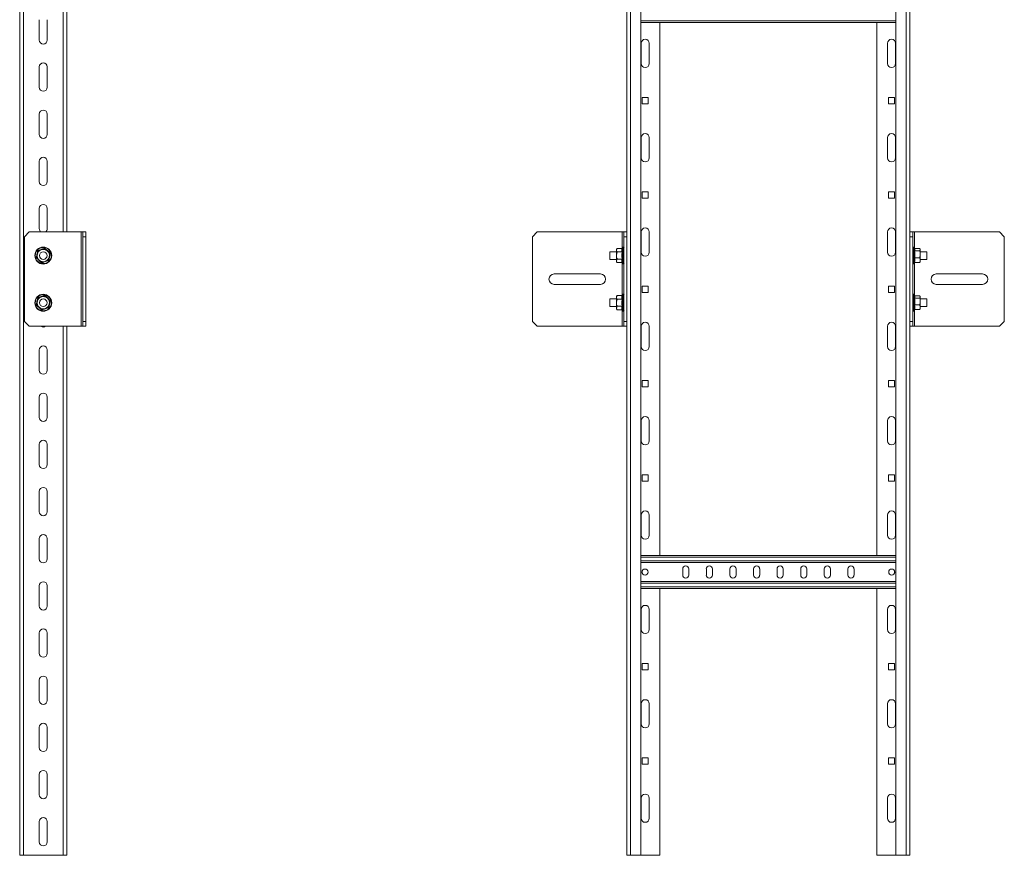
# Model space of a CAD drawing. Header units: millimetres. Extents: x -1094 to 936, y -1695 to -184.
# Tile 5 of 6: x -107 to 936, y -1695 to -809. Entities that reach past the tile are written whole.
import ezdxf

# ---------------------------------------------------------------- set-up
doc = ezdxf.new("R2010")
doc.units = ezdxf.units.MM

msp = doc.modelspace()

# ---------------------------------------------------------------- linework, layer by layer
at = {"color": 7, "linetype": 'Continuous', "lineweight": 15}
for p, q in [((-107.3, -1694.5), (-107.3, -494.3)), ((-103.3, -1694.5), (-103.3, -494.3)), ((-57.3, -1033.8), (-57.3, -494.3)), ((536.1, -494.3), (536.1, -1694.5)), ((540.1, -494.3), (540.1, -1694.5)), ((551.1, -494.3), (551.1, -1694.5)), ((821.1, -1694.5), (821.1, -494.3)), ((832.1, -1694.5), (832.1, -494.3)), ((836.1, -1694.5), (836.1, -494.3)), ((-86.5, -808.8), (-86.5, -830.3)), ((-78, -830.3), (-78, -808.8)), ((821.1, -811.8), (551.1, -811.8)), ((571.1, -811.8), (571.1, -1376.8)), ((801.1, -1376.8), (801.1, -811.8)), ((551.4, -855.3), (551.4, -833.8)), ((559.9, -833.8), (559.9, -855.3)), ((812.4, -855.3), (812.4, -833.8)), ((820.9, -833.8), (820.9, -855.3)), ((-86.5, -858.8), (-86.5, -880.3)), ((-78, -880.3), (-78, -858.8)), ((558.9, -891.3), (552.4, -891.3)), ((552.4, -891.3), (552.4, -897.8)), ((558.9, -897.8), (558.9, -891.3)), ((819.9, -891.3), (813.4, -891.3)), ((813.4, -891.3), (813.4, -897.8)), ((819.9, -897.8), (819.9, -891.3)), ((552.4, -897.8), (558.9, -897.8)), ((813.4, -897.8), (819.9, -897.8)), ((-86.5, -908.8), (-86.5, -930.3)), ((-78, -930.3), (-78, -908.8)), ((551.4, -955.3), (551.4, -933.8)), ((559.9, -933.8), (559.9, -955.3)), ((812.4, -955.3), (812.4, -933.8)), ((820.9, -933.8), (820.9, -955.3)), ((-86.5, -958.8), (-86.5, -980.3)), ((-78, -980.3), (-78, -958.8)), ((558.9, -991.3), (552.4, -991.3)), ((552.4, -991.3), (552.4, -997.8)), ((552.4, -997.8), (558.9, -997.8)), ((558.9, -997.8), (558.9, -991.3)), ((819.9, -991.3), (813.4, -991.3)), ((813.4, -991.3), (813.4, -997.8)), ((813.4, -997.8), (819.9, -997.8)), ((819.9, -997.8), (819.9, -991.3)), ((-86.5, -1008.8), (-86.5, -1030.3)), ((-78, -1030.3), (-78, -1008.8)), ((-97.3, -1033.8), (-102.3, -1038.8)), ((-102.3, -1128.8), (-102.3, -1038.8)), ((-97.3, -1033.8), (-42.3, -1033.8)), ((-42.3, -1133.8), (-42.3, -1033.8)), ((-42.3, -1033.8), (-40.3, -1033.8)), ((-40.3, -1033.8), (-37.3, -1033.8)), ((-40.3, -1038.8), (-40.3, -1033.8)), ((-40.3, -1128.8), (-40.3, -1038.8)), ((-37.3, -1038.8), (-40.3, -1038.8)), ((-37.3, -1033.8), (-37.3, -1038.8)), ((-37.3, -1128.8), (-37.3, -1038.8)), ((441.1, -1033.8), (436.1, -1038.8)), ((436.1, -1038.8), (436.1, -1128.8)), ((531.1, -1033.8), (441.1, -1033.8)), ((533.1, -1033.8), (531.1, -1033.8)), ((533.1, -1033.8), (536.1, -1033.8)), ((533.1, -1038.8), (533.1, -1033.8)), ((536.1, -1038.8), (533.1, -1038.8)), ((533.1, -1038.8), (533.1, -1128.8)), ((551.4, -1055.3), (551.4, -1033.8)), ((559.9, -1033.8), (559.9, -1055.3)), ((812.4, -1055.3), (812.4, -1033.8)), ((820.9, -1033.8), (820.9, -1055.3)), ((836.1, -1033.8), (839.1, -1033.8)), ((839.1, -1038.8), (836.1, -1038.8)), ((839.1, -1033.8), (839.1, -1038.8)), ((839.1, -1033.8), (841.1, -1033.8)), ((839.1, -1128.8), (839.1, -1038.8)), ((841.1, -1033.8), (931.1, -1033.8)), ((936.1, -1038.8), (931.1, -1033.8)), ((936.1, -1128.8), (936.1, -1038.8)), ((525.9, -1051.3), (525.1, -1052.3)), ((525.1, -1052.3), (525.1, -1053.1)), ((525.1, -1058.8), (525.1, -1053.1)), ((531.2, -1051.3), (525.9, -1051.3)), ((531.9, -1050.2), (531.7, -1050.9)), ((840.8, -1051.5), (840.3, -1050.2)), ((840.8, -1051.7), (840.8, -1051.5)), ((841.1, -1051.4), (846.3, -1051.4)), ((841.1, -1053.9), (846.3, -1053.9)), ((847.1, -1052.3), (846.8, -1051.8)), ((847.1, -1052.6), (847.1, -1052.3)), ((847.1, -1057.5), (847.1, -1052.6)), ((525.1, -1054.8), (518.1, -1054.8)), ((518.1, -1054.8), (518.1, -1062.8)), ((518.1, -1062.8), (525.1, -1062.8)), ((525.1, -1058.8), (525.1, -1064.4)), ((531.2, -1055), (525.9, -1055)), ((531.2, -1062.5), (525.9, -1062.5)), ((841.1, -1061.2), (846.3, -1061.2)), ((854.1, -1054.8), (847.1, -1054.8)), ((847.1, -1063.7), (847.1, -1057.5)), ((847.1, -1062.8), (854.1, -1062.8)), ((847.1, -1065.3), (847.1, -1063.7)), ((854.1, -1058.8), (854.1, -1054.8)), ((854.1, -1062.8), (854.1, -1058.8)), ((525.1, -1064.4), (525.1, -1065.3)), ((525.1, -1065.3), (525.9, -1066.3)), ((531.2, -1066.3), (525.9, -1066.3)), ((531.7, -1066.7), (531.9, -1067.3)), ((840.3, -1067.3), (840.7, -1066.3)), ((841.1, -1066.1), (846.3, -1066.1)), ((846.8, -1065.7), (847.1, -1065.3)), ((508.1, -1078.3), (459.1, -1078.3)), ((913.1, -1078.3), (864.1, -1078.3)), ((459.1, -1089.3), (508.1, -1089.3)), ((558.9, -1091.3), (552.4, -1091.3)), ((552.4, -1091.3), (552.4, -1097.8)), ((558.9, -1097.8), (558.9, -1091.3)), ((819.9, -1091.3), (813.4, -1091.3)), ((813.4, -1091.3), (813.4, -1097.8)), ((819.9, -1097.8), (819.9, -1091.3)), ((864.1, -1089.3), (913.1, -1089.3)), ((525.1, -1104.8), (518.1, -1104.8)), ((518.1, -1104.8), (518.1, -1112.8)), ((525.9, -1101.3), (525.1, -1102.3)), ((525.1, -1102.3), (525.1, -1103.1)), ((525.1, -1108.8), (525.1, -1103.1)), ((531.2, -1101.3), (525.9, -1101.3)), ((531.2, -1105), (525.9, -1105)), ((531.9, -1100.2), (531.7, -1100.9)), ((552.4, -1097.8), (558.9, -1097.8)), ((813.4, -1097.8), (819.9, -1097.8)), ((840.8, -1101.6), (840.3, -1100.2)), ((840.8, -1101.7), (840.8, -1101.6)), ((841.1, -1101.4), (846.3, -1101.4)), ((841.1, -1103.8), (846.3, -1103.8)), ((847.1, -1102.3), (846.8, -1101.9)), ((847.1, -1102.6), (847.1, -1102.3)), ((847.1, -1107.5), (847.1, -1102.6)), ((854.1, -1104.8), (847.1, -1104.8)), ((854.1, -1108.8), (854.1, -1104.8)), ((518.1, -1112.8), (525.1, -1112.8)), ((525.1, -1108.8), (525.1, -1114.4)), ((525.1, -1114.4), (525.1, -1115.3)), ((525.1, -1115.3), (525.9, -1116.3)), ((531.2, -1112.5), (525.9, -1112.5)), ((531.2, -1116.3), (525.9, -1116.3)), ((840.3, -1117.3), (840.7, -1116.3)), ((841.1, -1111.1), (846.3, -1111.1)), ((841.1, -1116.1), (846.3, -1116.1)), ((846.8, -1115.7), (847.1, -1115.3)), ((847.1, -1113.6), (847.1, -1107.5)), ((847.1, -1112.8), (854.1, -1112.8)), ((847.1, -1115.3), (847.1, -1113.6)), ((854.1, -1112.8), (854.1, -1108.8)), ((531.7, -1116.7), (531.9, -1117.3)), ((-102.3, -1128.8), (-97.3, -1133.8)), ((-97.3, -1133.8), (-42.3, -1133.8)), ((-57.3, -1694.5), (-57.3, -1133.8)), ((-42.3, -1133.8), (-40.3, -1133.8)), ((-40.3, -1128.8), (-37.3, -1128.8)), ((-40.3, -1133.8), (-40.3, -1128.8)), ((-37.3, -1133.8), (-40.3, -1133.8)), ((-37.3, -1128.8), (-37.3, -1133.8)), ((436.1, -1128.8), (441.1, -1133.8)), ((531.1, -1133.8), (441.1, -1133.8)), ((533.1, -1133.8), (531.1, -1133.8)), ((533.1, -1128.8), (536.1, -1128.8)), ((533.1, -1133.8), (533.1, -1128.8)), ((536.1, -1133.8), (533.1, -1133.8)), ((551.4, -1155.3), (551.4, -1133.8)), ((559.9, -1133.8), (559.9, -1155.3)), ((812.4, -1155.3), (812.4, -1133.8)), ((820.9, -1133.8), (820.9, -1155.3)), ((836.1, -1128.8), (839.1, -1128.8)), ((839.1, -1133.8), (836.1, -1133.8)), ((839.1, -1128.8), (839.1, -1133.8)), ((839.1, -1133.8), (841.1, -1133.8)), ((841.1, -1133.8), (931.1, -1133.8)), ((931.1, -1133.8), (936.1, -1128.8)), ((-86.5, -1158.8), (-86.5, -1180.3)), ((-78, -1180.3), (-78, -1158.8)), ((558.9, -1191.3), (552.4, -1191.3)), ((552.4, -1191.3), (552.4, -1197.8)), ((552.4, -1197.8), (558.9, -1197.8)), ((558.9, -1197.8), (558.9, -1191.3)), ((819.9, -1191.3), (813.4, -1191.3)), ((813.4, -1191.3), (813.4, -1197.8)), ((813.4, -1197.8), (819.9, -1197.8)), ((819.9, -1197.8), (819.9, -1191.3)), ((-86.5, -1208.8), (-86.5, -1230.3)), ((-78, -1230.3), (-78, -1208.8)), ((551.4, -1255.3), (551.4, -1233.8)), ((559.9, -1233.8), (559.9, -1255.3)), ((812.4, -1255.3), (812.4, -1233.8)), ((820.9, -1233.8), (820.9, -1255.3)), ((-86.5, -1258.8), (-86.5, -1280.3)), ((-78, -1280.3), (-78, -1258.8)), ((552.4, -1291.3), (552.4, -1297.8)), ((558.9, -1291.3), (552.4, -1291.3)), ((558.9, -1297.8), (558.9, -1291.3)), ((819.9, -1291.3), (813.4, -1291.3)), ((813.4, -1291.3), (813.4, -1297.8)), ((819.9, -1297.8), (819.9, -1291.3)), ((552.4, -1297.8), (558.9, -1297.8)), ((813.4, -1297.8), (819.9, -1297.8)), ((-86.5, -1308.8), (-86.5, -1330.3)), ((-78, -1330.3), (-78, -1308.8)), ((551.4, -1355.3), (551.4, -1333.8)), ((559.9, -1333.8), (559.9, -1355.3)), ((812.4, -1355.3), (812.4, -1333.8)), ((820.9, -1333.8), (820.9, -1355.3)), ((-86.5, -1358.8), (-86.5, -1380.3)), ((-78, -1380.3), (-78, -1358.8)), ((821.1, -1376.8), (551.1, -1376.8)), ((821.1, -1384.3), (551.1, -1384.3)), ((552.4, -1393), (552.4, -1395.5)), ((556.6, -1391.3), (554.1, -1391.3)), ((595.4, -1391), (595.4, -1397.5)), ((601.9, -1397.5), (601.9, -1391)), ((620.4, -1391), (620.4, -1397.5)), ((626.9, -1397.5), (626.9, -1391)), ((645.4, -1391), (645.4, -1397.5)), ((651.9, -1397.5), (651.9, -1391)), ((670.4, -1391), (670.4, -1397.5)), ((676.9, -1397.5), (676.9, -1391)), ((695.4, -1391), (695.4, -1397.5)), ((701.9, -1397.5), (701.9, -1391)), ((720.4, -1397.5), (720.4, -1391)), ((726.9, -1391), (726.9, -1397.5)), ((745.4, -1397.5), (745.4, -1391)), ((751.9, -1391), (751.9, -1397.5)), ((770.4, -1397.5), (770.4, -1391)), ((776.9, -1391), (776.9, -1397.5)), ((818.1, -1391.3), (815.6, -1391.3)), ((819.9, -1395.5), (819.9, -1393)), ((821.1, -1404.3), (551.1, -1404.3)), ((-86.5, -1408.8), (-86.5, -1430.3)), ((-78, -1430.3), (-78, -1408.8)), ((821.1, -1411.8), (551.1, -1411.8)), ((571.1, -1411.8), (571.1, -1694.5)), ((801.1, -1694.5), (801.1, -1411.8)), ((551.4, -1455.3), (551.4, -1433.8)), ((559.9, -1433.8), (559.9, -1455.3)), ((812.4, -1455.3), (812.4, -1433.8)), ((820.9, -1433.8), (820.9, -1455.3)), ((-86.5, -1458.8), (-86.5, -1480.3)), ((-78, -1480.3), (-78, -1458.8)), ((558.9, -1491.3), (552.4, -1491.3)), ((552.4, -1491.3), (552.4, -1497.8)), ((558.9, -1497.8), (558.9, -1491.3)), ((819.9, -1491.3), (813.4, -1491.3)), ((813.4, -1491.3), (813.4, -1497.8)), ((819.9, -1497.8), (819.9, -1491.3)), ((552.4, -1497.8), (558.9, -1497.8)), ((813.4, -1497.8), (819.9, -1497.8)), ((-86.5, -1508.8), (-86.5, -1530.3)), ((-78, -1530.3), (-78, -1508.8)), ((551.4, -1555.3), (551.4, -1533.8)), ((559.9, -1533.8), (559.9, -1555.3)), ((812.4, -1555.3), (812.4, -1533.8)), ((820.9, -1533.8), (820.9, -1555.3)), ((-86.5, -1558.8), (-86.5, -1580.3)), ((-78, -1580.3), (-78, -1558.8)), ((558.9, -1591.3), (552.4, -1591.3)), ((552.4, -1591.3), (552.4, -1597.8)), ((558.9, -1597.8), (558.9, -1591.3)), ((819.9, -1591.3), (813.4, -1591.3)), ((813.4, -1591.3), (813.4, -1597.8)), ((819.9, -1597.8), (819.9, -1591.3)), ((552.4, -1597.8), (558.9, -1597.8)), ((813.4, -1597.8), (819.9, -1597.8)), ((-86.5, -1608.8), (-86.5, -1630.3)), ((-78, -1630.3), (-78, -1608.8)), ((551.4, -1655.3), (551.4, -1633.8)), ((559.9, -1633.8), (559.9, -1655.3)), ((812.4, -1655.3), (812.4, -1633.8)), ((820.9, -1633.8), (820.9, -1655.3)), ((-86.5, -1658.8), (-86.5, -1680.3)), ((-78, -1680.3), (-78, -1658.8)), ((-103.3, -1694.5), (-107.3, -1694.5)), ((-61.3, -1694.5), (-103.3, -1694.5)), ((-57.3, -1694.5), (-61.3, -1694.5)), ((536.1, -1694.5), (540.1, -1694.5)), ((540.1, -1694.5), (551.1, -1694.5)), ((571.1, -1694.5), (551.1, -1694.5)), ((801.1, -1694.5), (821.1, -1694.5)), ((832.1, -1694.5), (821.1, -1694.5)), ((836.1, -1694.5), (832.1, -1694.5))]:
    msp.add_line(p, q, dxfattribs=at)
at = {"color": 8, "linetype": 'Continuous', "lineweight": 15}
for p, q in [((-61.3, -1033.8), (-61.3, -494.3)), ((821.1, -810), (551.1, -810)), ((531.1, -1033.8), (531.1, -1051.3)), ((841.1, -1051.4), (841.1, -1033.8)), ((531.9, -1058.8), (531.9, -1050.2)), ((840.3, -1050.2), (840.3, -1067.3)), ((531.9, -1067.3), (531.9, -1058.8)), ((531.1, -1066.3), (531.1, -1101.3)), ((841.1, -1101.4), (841.1, -1066.1)), ((531.9, -1108.8), (531.9, -1100.2)), ((840.3, -1100.2), (840.3, -1117.3)), ((531.1, -1116.3), (531.1, -1133.8)), ((531.9, -1117.3), (531.9, -1108.8)), ((841.1, -1133.8), (841.1, -1116.1)), ((-61.3, -1694.5), (-61.3, -1133.8)), ((821.1, -1378.6), (551.1, -1378.6)), ((821.1, -1382.5), (551.1, -1382.5)), ((821.1, -1406.1), (551.1, -1406.1)), ((821.1, -1410), (551.1, -1410))]:
    msp.add_line(p, q, dxfattribs=at)
at = {"color": 7, "linetype": 'Continuous', "lineweight": 15}
for centre, radius in [((-82.3, -1058.8), 8.95), ((-82.3, -1058.8), 8.54), ((-82.3, -1058.8), 4), ((-82.3, -1108.8), 8.95), ((-82.3, -1108.8), 8.54), ((-82.3, -1108.8), 4), ((555.4, -1394.3), 3.25), ((816.9, -1394.3), 3.25)]:
    msp.add_circle(centre, radius, dxfattribs=at)
for centre, radius, start, end in [((-82.3, -830.3), 4.25, 180, 0), ((555.6, -833.8), 4.25, 0, 180), ((816.6, -833.8), 4.25, 0, 180), ((-82.3, -858.8), 4.25, 0, 180), ((555.6, -855.3), 4.25, 180, 0), ((816.6, -855.3), 4.25, 180, 0), ((-82.3, -880.3), 4.25, 180, 0), ((-82.3, -908.8), 4.25, 0, 180), ((-82.3, -930.3), 4.25, 180, 0), ((555.6, -933.8), 4.25, 0, 180), ((816.6, -933.8), 4.25, 0, 180), ((-82.3, -958.8), 4.25, 0, 180), ((555.6, -955.3), 4.25, 180, 0), ((816.6, -955.3), 4.25, 180, 0), ((-82.3, -980.3), 4.25, 180, 0), ((-82.3, -1008.8), 4.25, 0, 180), ((-82.3, -1030.3), 4.25, 180, 235.4397), ((-82.3, -1030.3), 4.25, 304.5603, 0), ((555.6, -1033.8), 4.25, 0, 180), ((816.6, -1033.8), 4.25, 0, 180), ((-82.3, -1058.8), 6.5, 109.1809, 169.1809), ((-82.3, -1058.8), 6.5, 49.1809, 109.1809), ((-82.3, -1058.8), 6.5, 349.1809, 49.1809), ((532.5, -1050.4), 0.619, 0, 160), ((839.8, -1050.4), 0.619, 20, 180), ((-82.3, -1058.8), 6.5, 169.1809, 229.1809), ((-82.3, -1058.8), 6.5, 229.1809, 289.1809), ((-82.3, -1058.8), 6.5, 289.1809, 349.1809), ((555.6, -1055.3), 4.25, 180, 0), ((816.6, -1055.3), 4.25, 180, 0), ((532.5, -1067.1), 0.619, 200, 0), ((839.8, -1067.1), 0.619, 180, 340), ((459.1, -1083.8), 5.5, 90, 270), ((508.1, -1083.8), 5.5, 270, 90), ((864.1, -1083.8), 5.5, 90, 270), ((913.1, -1083.8), 5.5, 270, 90), ((-82.3, -1108.8), 6.5, 108.3334, 168.3334), ((-82.3, -1108.8), 6.5, 48.3334, 108.3334), ((-82.3, -1108.8), 6.5, 348.3334, 48.3334), ((532.5, -1100.4), 0.619, 0, 160), ((839.8, -1100.4), 0.619, 20, 180), ((-82.3, -1108.8), 6.5, 168.3334, 228.3334), ((-82.3, -1108.8), 6.5, 228.3334, 288.3334), ((-82.3, -1108.8), 6.5, 288.3334, 348.3334), ((532.5, -1117.1), 0.619, 200, 0), ((839.8, -1117.1), 0.619, 180, 340), ((-82.3, -1130.3), 4.25, 235.4397, 304.5603), ((555.6, -1133.8), 4.25, 0, 180), ((816.6, -1133.8), 4.25, 0, 180), ((-82.3, -1158.8), 4.25, 0, 180), ((555.6, -1155.3), 4.25, 180, 0), ((816.6, -1155.3), 4.25, 180, 0), ((-82.3, -1180.3), 4.25, 180, 0), ((-82.3, -1208.8), 4.25, 0, 180), ((-82.3, -1230.3), 4.25, 180, 0), ((555.6, -1233.8), 4.25, 0, 180), ((816.6, -1233.8), 4.25, 0, 180), ((-82.3, -1258.8), 4.25, 0, 180), ((555.6, -1255.3), 4.25, 180, 0), ((816.6, -1255.3), 4.25, 180, 0), ((-82.3, -1280.3), 4.25, 180, 0), ((-82.3, -1308.8), 4.25, 0, 180), ((-82.3, -1330.3), 4.25, 180, 0), ((555.6, -1333.8), 4.25, 0, 180), ((816.6, -1333.8), 4.25, 0, 180), ((-82.3, -1358.8), 4.25, 0, 180), ((555.6, -1355.3), 4.25, 180, 0), ((816.6, -1355.3), 4.25, 180, 0), ((-82.3, -1380.3), 4.25, 180, 0), ((598.6, -1391), 3.25, 0, 180), ((598.6, -1397.5), 3.25, 180, 0), ((623.6, -1391), 3.25, 0, 180), ((623.6, -1397.5), 3.25, 180, 0), ((648.6, -1391), 3.25, 0, 180), ((648.6, -1397.5), 3.25, 180, 0), ((673.6, -1391), 3.25, 0, 180), ((673.6, -1397.5), 3.25, 180, 0), ((698.6, -1391), 3.25, 0, 180), ((698.6, -1397.5), 3.25, 180, 0), ((723.6, -1391), 3.25, 0, 180), ((723.6, -1397.5), 3.25, 180, 0), ((748.6, -1391), 3.25, 0, 180), ((748.6, -1397.5), 3.25, 180, 0), ((773.6, -1391), 3.25, 0, 180), ((773.6, -1397.5), 3.25, 180, 0), ((-82.3, -1408.8), 4.25, 0, 180), ((-82.3, -1430.3), 4.25, 180, 0), ((555.6, -1433.8), 4.25, 0, 180), ((816.6, -1433.8), 4.25, 0, 180), ((-82.3, -1458.8), 4.25, 0, 180), ((555.6, -1455.3), 4.25, 180, 0), ((816.6, -1455.3), 4.25, 180, 0), ((-82.3, -1480.3), 4.25, 180, 0), ((-82.3, -1508.8), 4.25, 0, 180), ((-82.3, -1530.3), 4.25, 180, 0), ((555.6, -1533.8), 4.25, 0, 180), ((816.6, -1533.8), 4.25, 0, 180), ((-82.3, -1558.8), 4.25, 0, 180), ((555.6, -1555.3), 4.25, 180, 0), ((816.6, -1555.3), 4.25, 180, 0), ((-82.3, -1580.3), 4.25, 180, 0), ((-82.3, -1608.8), 4.25, 0, 180), ((-82.3, -1630.3), 4.25, 180, 0), ((555.6, -1633.8), 4.25, 0, 180), ((816.6, -1633.8), 4.25, 0, 180), ((-82.3, -1658.8), 4.25, 0, 180), ((555.6, -1655.3), 4.25, 180, 0), ((816.6, -1655.3), 4.25, 180, 0), ((-82.3, -1680.3), 4.25, 180, 0)]:
    msp.add_arc(centre, radius, start, end, dxfattribs=at)
for points, knots in [([(-89.7, -1061.4), (-89.7, -1061.1), (-89.4, -1059.5), (-88.9, -1056.9), (-88.4, -1054.6), (-88.3, -1053.6)], [0, 0, 0, 0, 0.120967, 0.606824, 1, 1, 1, 1]), ([(-88.7, -1057.5), (-88.6, -1057.4), (-88.4, -1056.2), (-88.2, -1055), (-88, -1053.9), (-88, -1053.9)], [0, 0, 0, 0, 0.127939, 0.927365, 1, 1, 1, 1]), ([(-88.3, -1053.6), (-88, -1053.5), (-86.5, -1053), (-83.9, -1052.1), (-81.8, -1051.4), (-80.8, -1051)], [0, 0, 0, 0, 0.120964, 0.606825, 1, 1, 1, 1]), ([(-88.3, -1053.6), (-88.3, -1053.6), (-88.2, -1053.6), (-88.1, -1053.7), (-88, -1053.8), (-88, -1053.9), (-88, -1053.9), (-88, -1053.9)], [0, 0, 0, 0, 0.006826, 0.267563, 0.52863, 0.763807, 1, 1, 1, 1]), ([(-88, -1053.9), (-87.5, -1053.7), (-86.5, -1053.3), (-85.2, -1052.9), (-84.6, -1052.7), (-84.4, -1052.6)], [0, 0, 0, 0, 0.4347943, 0.8798498, 1, 1, 1, 1]), ([(-84.4, -1052.6), (-83.5, -1052.3), (-82.3, -1051.9), (-81.1, -1051.5), (-80.9, -1051.4)], [0, 0, 0, 0, 0.769007, 1, 1, 1, 1]), ([(-80.8, -1051), (-80.8, -1051), (-80.8, -1051.1), (-80.8, -1051.2), (-80.9, -1051.3), (-80.9, -1051.4), (-80.9, -1051.4), (-80.9, -1051.4)], [0, 0, 0, 0, 0.00683, 0.267534, 0.528635, 0.763801, 1, 1, 1, 1]), ([(-80.9, -1051.4), (-80.5, -1051.7), (-79.7, -1052.4), (-78.7, -1053.3), (-78.1, -1053.7), (-78, -1053.9)], [0, 0, 0, 0, 0.43479, 0.879849, 1, 1, 1, 1]), ([(-80.8, -1051), (-80.6, -1051.2), (-79.4, -1052.3), (-77.4, -1054), (-75.6, -1055.5), (-74.8, -1056.2)], [0, 0, 0, 0, 0.120965, 0.606826, 1, 1, 1, 1]), ([(-78, -1053.9), (-77.3, -1054.5), (-76.3, -1055.3), (-75.4, -1056.1), (-75.2, -1056.3)], [0, 0, 0, 0, 0.769006, 1, 1, 1, 1]), ([(525.9, -1051.3), (525.7, -1051.5), (525.4, -1052.1), (525.2, -1052.7), (525.1, -1053.1), (525.1, -1053.1)], [0, 0, 0, 0, 0.4347965, 0.8798458, 1, 1, 1, 1]), ([(525.1, -1053.1), (525.2, -1053.6), (525.4, -1054.3), (525.8, -1054.9), (525.9, -1055)], [0, 0, 0, 0, 0.769005, 1, 1, 1, 1]), ([(531.2, -1055), (531, -1054.4), (530.7, -1053.2), (531, -1051.9), (531.2, -1051.3)], [0, 0, 0, 0, 0.492173, 1, 1, 1, 1]), ([(531.7, -1050.9), (531.7, -1050.9), (531.7, -1050.9), (531.6, -1051), (531.5, -1051.2), (531.4, -1051.2), (531.3, -1051.3), (531.2, -1051.3)], [0, 0, 0, 0, 0.006894, 0.267574, 0.528609, 0.763833, 1, 1, 1, 1]), ([(531.7, -1050.9), (531.6, -1051), (531.4, -1051.8), (531.2, -1053.2), (531.5, -1054.3), (531.7, -1054.8)], [0, 0, 0, 0, 0.120963, 0.606829, 1, 1, 1, 1]), ([(840.6, -1061.4), (840.6, -1061.1), (840.9, -1059.5), (841.1, -1056.9), (840.7, -1054.6), (840.6, -1053.6)], [0, 0, 0, 0, 0.120967, 0.606824, 1, 1, 1, 1]), ([(840.6, -1053.6), (840.6, -1053.6), (840.6, -1053.6), (840.7, -1053.7), (840.8, -1053.8), (840.9, -1053.9), (841, -1053.9), (841.1, -1053.9)], [0, 0, 0, 0, 0.006826, 0.267563, 0.52863, 0.763807, 1, 1, 1, 1]), ([(840.7, -1051.2), (840.7, -1051.2), (840.8, -1051.3), (840.9, -1051.4), (841, -1051.4), (841.1, -1051.4)], [0, 0, 0, 0, 0.275717, 0.637066, 1, 1, 1, 1]), ([(841.1, -1051.4), (841.2, -1051.8), (841.6, -1052.6), (841.2, -1053.4), (841.1, -1053.9)], [0, 0, 0, 0, 0.492169, 1, 1, 1, 1]), ([(841.1, -1053.9), (841.2, -1055.1), (841.6, -1057.5), (841.2, -1060), (841.1, -1061.2)], [0, 0, 0, 0, 0.4921667, 1, 1, 1, 1]), ([(847.1, -1052.6), (847, -1052.3), (846.9, -1051.9), (846.4, -1051.5), (846.3, -1051.4)], [0, 0, 0, 0, 0.769007, 1, 1, 1, 1]), ([(846.3, -1053.9), (846.5, -1053.7), (846.9, -1053.3), (847.1, -1052.9), (847.1, -1052.7), (847.1, -1052.6)], [0, 0, 0, 0, 0.4347943, 0.8798498, 1, 1, 1, 1]), ([(847.1, -1057.5), (847.1, -1057.4), (847.1, -1056.2), (846.8, -1055), (846.4, -1053.9), (846.3, -1053.9)], [0, 0, 0, 0, 0.127939, 0.927365, 1, 1, 1, 1]), ([(-89.7, -1061.4), (-89.7, -1061.4), (-89.7, -1061.3), (-89.6, -1061.3), (-89.5, -1061.3), (-89.4, -1061.2), (-89.4, -1061.2), (-89.4, -1061.2)], [0, 0, 0, 0, 0.006852, 0.267575, 0.528643, 0.763817, 1, 1, 1, 1]), ([(-83.8, -1066.5), (-84, -1066.3), (-85.2, -1065.3), (-87.2, -1063.5), (-89, -1062), (-89.7, -1061.4)], [0, 0, 0, 0, 0.120965, 0.606826, 1, 1, 1, 1]), ([(-89.4, -1061.2), (-89.3, -1060.9), (-89.1, -1059.7), (-88.8, -1058.5), (-88.7, -1057.5)], [0, 0, 0, 0, 0.263903, 1, 1, 1, 1]), ([(-86.5, -1063.7), (-87.3, -1063), (-88.3, -1062.2), (-89.2, -1061.4), (-89.4, -1061.2)], [0, 0, 0, 0, 0.769006, 1, 1, 1, 1]), ([(-83.7, -1066.1), (-84.1, -1065.8), (-84.9, -1065.1), (-85.9, -1064.3), (-86.4, -1063.8), (-86.5, -1063.7)], [0, 0, 0, 0, 0.4348, 0.879849, 1, 1, 1, 1]), ([(-76.3, -1063.9), (-76.6, -1064), (-78.1, -1064.5), (-80.6, -1065.4), (-82.8, -1066.2), (-83.8, -1066.5)], [0, 0, 0, 0, 0.120964, 0.606825, 1, 1, 1, 1]), ([(-76.6, -1063.7), (-77.1, -1063.8), (-78.1, -1064.2), (-79.3, -1064.6), (-80, -1064.9), (-80.1, -1064.9)], [0, 0, 0, 0, 0.4347943, 0.8798498, 1, 1, 1, 1]), ([(-76.6, -1063.7), (-76.5, -1063.4), (-76.3, -1062.2), (-76.1, -1060.9), (-75.9, -1060)], [0, 0, 0, 0, 0.263903, 1, 1, 1, 1]), ([(-76.6, -1063.7), (-76.6, -1063.7), (-76.6, -1063.7), (-76.5, -1063.7), (-76.4, -1063.8), (-76.3, -1063.9), (-76.3, -1063.9), (-76.3, -1063.9)], [0, 0, 0, 0, 0.236178, 0.471379, 0.732442, 0.993174, 1, 1, 1, 1]), ([(-74.8, -1056.2), (-74.9, -1056.5), (-75.2, -1058), (-75.7, -1060.7), (-76.1, -1062.9), (-76.3, -1063.9)], [0, 0, 0, 0, 0.12096, 0.606824, 1, 1, 1, 1]), ([(-75.9, -1060), (-75.9, -1059.8), (-75.6, -1058.7), (-75.4, -1057.4), (-75.2, -1056.4), (-75.2, -1056.3)], [0, 0, 0, 0, 0.127939, 0.92735, 1, 1, 1, 1]), ([(-75.2, -1056.3), (-75.2, -1056.3), (-75.2, -1056.3), (-75.1, -1056.3), (-75, -1056.2), (-74.9, -1056.2), (-74.8, -1056.2), (-74.8, -1056.2)], [0, 0, 0, 0, 0.236183, 0.471357, 0.732425, 0.993147, 1, 1, 1, 1]), ([(525.1, -1058.8), (525.1, -1058.6), (525.2, -1057.4), (525.5, -1056.1), (525.9, -1055.1), (525.9, -1055)], [0, 0, 0, 0, 0.1279424, 0.9273612, 1, 1, 1, 1]), ([(525.9, -1062.5), (525.8, -1062.2), (525.4, -1061), (525.2, -1059.7), (525.1, -1058.8)], [0, 0, 0, 0, 0.2639, 1, 1, 1, 1]), ([(525.9, -1062.5), (525.7, -1062.8), (525.4, -1063.3), (525.2, -1064), (525.1, -1064.3), (525.1, -1064.4)], [0, 0, 0, 0, 0.434793, 0.879847, 1, 1, 1, 1]), ([(531.2, -1062.5), (531, -1061.3), (530.7, -1058.8), (531, -1056.3), (531.2, -1055)], [0, 0, 0, 0, 0.492172, 1, 1, 1, 1]), ([(531.2, -1066.3), (531, -1065.7), (530.7, -1064.4), (531, -1063.2), (531.2, -1062.5)], [0, 0, 0, 0, 0.492169, 1, 1, 1, 1]), ([(531.2, -1055), (531.3, -1055), (531.4, -1055), (531.5, -1055), (531.6, -1054.9), (531.7, -1054.9), (531.7, -1054.8), (531.7, -1054.8)], [0, 0, 0, 0, 0.236169, 0.471347, 0.732402, 0.993116, 1, 1, 1, 1]), ([(531.2, -1062.5), (531.3, -1062.5), (531.4, -1062.5), (531.5, -1062.6), (531.6, -1062.6), (531.7, -1062.7), (531.7, -1062.7), (531.7, -1062.7)], [0, 0, 0, 0, 0.236178, 0.471366, 0.732432, 0.993157, 1, 1, 1, 1]), ([(531.7, -1054.8), (531.6, -1055.1), (531.4, -1056.7), (531.2, -1059.4), (531.5, -1061.7), (531.7, -1062.7)], [0, 0, 0, 0, 0.120967, 0.60683, 1, 1, 1, 1]), ([(531.7, -1062.7), (531.6, -1062.9), (531.4, -1063.7), (531.2, -1065), (531.5, -1066.1), (531.7, -1066.7)], [0, 0, 0, 0, 0.120967, 0.606825, 1, 1, 1, 1]), ([(840.6, -1061.4), (840.6, -1061.4), (840.6, -1061.3), (840.7, -1061.3), (840.8, -1061.3), (840.9, -1061.2), (841, -1061.2), (841.1, -1061.2)], [0, 0, 0, 0, 0.006852, 0.267575, 0.528643, 0.763817, 1, 1, 1, 1]), ([(840.6, -1066.5), (840.6, -1066.3), (840.9, -1065.3), (841.1, -1063.5), (840.7, -1062), (840.6, -1061.4)], [0, 0, 0, 0, 0.120965, 0.606826, 1, 1, 1, 1]), ([(841.1, -1061.2), (841.2, -1062), (841.6, -1063.7), (841.2, -1065.3), (841.1, -1066.1)], [0, 0, 0, 0, 0.49217, 1, 1, 1, 1]), ([(846.3, -1061.2), (846.5, -1060.9), (846.9, -1059.7), (847, -1058.5), (847.1, -1057.5)], [0, 0, 0, 0, 0.263903, 1, 1, 1, 1]), ([(847.1, -1063.7), (847, -1063), (846.9, -1062.2), (846.4, -1061.4), (846.3, -1061.2)], [0, 0, 0, 0, 0.769006, 1, 1, 1, 1]), ([(846.3, -1066.1), (846.5, -1065.8), (846.9, -1065.1), (847.1, -1064.3), (847.1, -1063.8), (847.1, -1063.7)], [0, 0, 0, 0, 0.4348, 0.879849, 1, 1, 1, 1]), ([(-83.7, -1066.1), (-83.7, -1066.1), (-83.7, -1066.2), (-83.7, -1066.2), (-83.7, -1066.4), (-83.8, -1066.5), (-83.8, -1066.5), (-83.8, -1066.5)], [0, 0, 0, 0, 0.236173, 0.471373, 0.7324, 0.99317, 1, 1, 1, 1]), ([(-80.1, -1064.9), (-81.1, -1065.2), (-82.3, -1065.7), (-83.4, -1066.1), (-83.7, -1066.1)], [0, 0, 0, 0, 0.7690069, 1, 1, 1, 1]), ([(525.1, -1064.4), (525.2, -1064.9), (525.4, -1065.5), (525.8, -1066.1), (525.9, -1066.3)], [0, 0, 0, 0, 0.7690105, 1, 1, 1, 1]), ([(531.2, -1066.3), (531.3, -1066.3), (531.4, -1066.3), (531.5, -1066.4), (531.6, -1066.5), (531.7, -1066.6), (531.7, -1066.7), (531.7, -1066.7)], [0, 0, 0, 0, 0.236167, 0.471391, 0.732426, 0.993106, 1, 1, 1, 1]), ([(841.1, -1066.1), (841, -1066.1), (840.9, -1066.2), (840.8, -1066.2), (840.7, -1066.4), (840.6, -1066.5), (840.6, -1066.5), (840.6, -1066.5)], [0, 0, 0, 0, 0.236173, 0.471373, 0.7324, 0.99317, 1, 1, 1, 1]), ([(846.8, -1065.7), (846.7, -1065.7), (846.7, -1065.9), (846.5, -1066.1), (846.3, -1066.1)], [0, 0, 0, 0, 0.426265, 1, 1, 1, 1]), ([(-89.8, -1111.3), (-89.7, -1110.9), (-89.4, -1109.4), (-88.8, -1106.8), (-88.4, -1104.5), (-88.2, -1103.5)], [0, 0, 0, 0, 0.120965, 0.606828, 1, 1, 1, 1]), ([(-88.6, -1107.5), (-88.6, -1107.3), (-88.4, -1106.1), (-88.1, -1104.9), (-87.9, -1103.9), (-87.9, -1103.8)], [0, 0, 0, 0, 0.1279502, 0.9273565, 1, 1, 1, 1]), ([(-88.2, -1103.5), (-87.9, -1103.4), (-86.4, -1102.9), (-83.8, -1102.1), (-81.7, -1101.4), (-80.7, -1101)], [0, 0, 0, 0, 0.120963, 0.606826, 1, 1, 1, 1]), ([(-88.2, -1103.5), (-88.2, -1103.5), (-88.1, -1103.6), (-88.1, -1103.6), (-88, -1103.7), (-87.9, -1103.8), (-87.9, -1103.8), (-87.9, -1103.8)], [0, 0, 0, 0, 0.006892, 0.267626, 0.52866, 0.763819, 1, 1, 1, 1]), ([(-87.9, -1103.8), (-87.4, -1103.6), (-86.4, -1103.3), (-85.2, -1102.9), (-84.5, -1102.6), (-84.3, -1102.6)], [0, 0, 0, 0, 0.434792, 0.879846, 1, 1, 1, 1]), ([(-84.3, -1102.6), (-83.4, -1102.3), (-82.2, -1101.9), (-81, -1101.5), (-80.8, -1101.4)], [0, 0, 0, 0, 0.769005, 1, 1, 1, 1]), ([(-80.7, -1101), (-80.7, -1101), (-80.7, -1101.1), (-80.7, -1101.2), (-80.7, -1101.3), (-80.8, -1101.4), (-80.8, -1101.4), (-80.8, -1101.4)], [0, 0, 0, 0, 0.006847, 0.267584, 0.528623, 0.763816, 1, 1, 1, 1]), ([(-80.8, -1101.4), (-80.4, -1101.8), (-79.6, -1102.5), (-78.6, -1103.3), (-78.1, -1103.8), (-78, -1103.9)], [0, 0, 0, 0, 0.434798, 0.879853, 1, 1, 1, 1]), ([(-80.7, -1101), (-80.5, -1101.2), (-79.3, -1102.3), (-77.3, -1104.1), (-75.6, -1105.6), (-74.8, -1106.3)], [0, 0, 0, 0, 0.120963, 0.606823, 1, 1, 1, 1]), ([(-78, -1103.9), (-77.2, -1104.6), (-76.3, -1105.4), (-75.4, -1106.2), (-75.2, -1106.4)], [0, 0, 0, 0, 0.769015, 1, 1, 1, 1]), ([(525.9, -1101.3), (525.7, -1101.5), (525.4, -1102.1), (525.2, -1102.7), (525.1, -1103.1), (525.1, -1103.1)], [0, 0, 0, 0, 0.434793, 0.879847, 1, 1, 1, 1]), ([(525.1, -1103.1), (525.2, -1103.6), (525.4, -1104.3), (525.8, -1104.9), (525.9, -1105)], [0, 0, 0, 0, 0.769005, 1, 1, 1, 1]), ([(525.1, -1108.8), (525.1, -1108.6), (525.2, -1107.4), (525.5, -1106.1), (525.9, -1105.1), (525.9, -1105)], [0, 0, 0, 0, 0.1279424, 0.9273612, 1, 1, 1, 1]), ([(531.2, -1105), (531, -1104.4), (530.7, -1103.2), (531, -1101.9), (531.2, -1101.3)], [0, 0, 0, 0, 0.4921708, 1, 1, 1, 1]), ([(531.2, -1112.5), (531, -1111.3), (530.7, -1108.8), (531, -1106.3), (531.2, -1105)], [0, 0, 0, 0, 0.492172, 1, 1, 1, 1]), ([(531.7, -1100.9), (531.7, -1100.9), (531.7, -1100.9), (531.6, -1101), (531.5, -1101.2), (531.4, -1101.2), (531.3, -1101.3), (531.2, -1101.3)], [0, 0, 0, 0, 0.006811, 0.267582, 0.52863, 0.763822, 1, 1, 1, 1]), ([(531.2, -1105), (531.3, -1105), (531.4, -1105), (531.5, -1105), (531.6, -1104.9), (531.7, -1104.9), (531.7, -1104.8), (531.7, -1104.8)], [0, 0, 0, 0, 0.236171, 0.471373, 0.732399, 0.993116, 1, 1, 1, 1]), ([(531.7, -1100.9), (531.6, -1101), (531.4, -1101.8), (531.2, -1103.2), (531.5, -1104.3), (531.7, -1104.8)], [0, 0, 0, 0, 0.120963, 0.606825, 1, 1, 1, 1]), ([(531.7, -1104.8), (531.6, -1105.1), (531.4, -1106.7), (531.2, -1109.4), (531.5, -1111.7), (531.7, -1112.7)], [0, 0, 0, 0, 0.120967, 0.60683, 1, 1, 1, 1]), ([(840.6, -1111.3), (840.6, -1110.9), (840.9, -1109.4), (841.1, -1106.8), (840.7, -1104.5), (840.6, -1103.5)], [0, 0, 0, 0, 0.120965, 0.606828, 1, 1, 1, 1]), ([(840.6, -1103.5), (840.6, -1103.5), (840.6, -1103.6), (840.7, -1103.6), (840.8, -1103.7), (840.9, -1103.8), (841, -1103.8), (841.1, -1103.8)], [0, 0, 0, 0, 0.006892, 0.267626, 0.52866, 0.763819, 1, 1, 1, 1]), ([(840.7, -1101.2), (840.7, -1101.3), (840.8, -1101.3), (840.9, -1101.4), (841, -1101.4), (841.1, -1101.4)], [0, 0, 0, 0, 0.243828, 0.621118, 1, 1, 1, 1]), ([(841.1, -1101.4), (841.2, -1101.8), (841.6, -1102.6), (841.2, -1103.4), (841.1, -1103.8)], [0, 0, 0, 0, 0.49217, 1, 1, 1, 1]), ([(841.1, -1103.8), (841.2, -1105), (841.6, -1107.4), (841.2, -1109.9), (841.1, -1111.1)], [0, 0, 0, 0, 0.4921716, 1, 1, 1, 1]), ([(847.1, -1102.6), (847, -1102.3), (846.9, -1101.9), (846.4, -1101.5), (846.3, -1101.4)], [0, 0, 0, 0, 0.769005, 1, 1, 1, 1]), ([(846.3, -1103.8), (846.5, -1103.6), (846.9, -1103.3), (847.1, -1102.9), (847.1, -1102.6), (847.1, -1102.6)], [0, 0, 0, 0, 0.434792, 0.879846, 1, 1, 1, 1]), ([(847.1, -1107.5), (847.1, -1107.3), (847.1, -1106.1), (846.8, -1104.9), (846.4, -1103.9), (846.3, -1103.8)], [0, 0, 0, 0, 0.1279502, 0.9273565, 1, 1, 1, 1]), ([(-89.8, -1111.3), (-89.8, -1111.3), (-89.7, -1111.2), (-89.6, -1111.2), (-89.5, -1111.2), (-89.4, -1111.1), (-89.4, -1111.1), (-89.4, -1111.1)], [0, 0, 0, 0, 0.006853, 0.26758, 0.528637, 0.763822, 1, 1, 1, 1]), ([(-83.9, -1116.5), (-84.1, -1116.3), (-85.3, -1115.2), (-87.3, -1113.4), (-89, -1111.9), (-89.8, -1111.3)], [0, 0, 0, 0, 0.120963, 0.606828, 1, 1, 1, 1]), ([(-89.4, -1111.1), (-89.3, -1110.8), (-89.1, -1109.6), (-88.8, -1108.4), (-88.6, -1107.5)], [0, 0, 0, 0, 0.263894, 1, 1, 1, 1]), ([(-86.6, -1113.6), (-87.3, -1113), (-88.3, -1112.1), (-89.2, -1111.3), (-89.4, -1111.1)], [0, 0, 0, 0, 0.769005, 1, 1, 1, 1]), ([(-83.8, -1116.1), (-84.2, -1115.8), (-85, -1115.1), (-85.9, -1114.2), (-86.5, -1113.7), (-86.6, -1113.6)], [0, 0, 0, 0, 0.434793, 0.879844, 1, 1, 1, 1]), ([(-76.4, -1114), (-76.7, -1114.1), (-78.2, -1114.6), (-80.7, -1115.4), (-82.9, -1116.2), (-83.9, -1116.5)], [0, 0, 0, 0, 0.120965, 0.606825, 1, 1, 1, 1]), ([(-83.8, -1116.1), (-83.8, -1116.1), (-83.8, -1116.1), (-83.8, -1116.2), (-83.8, -1116.3), (-83.9, -1116.4), (-83.9, -1116.5), (-83.9, -1116.5)], [0, 0, 0, 0, 0.236184, 0.471377, 0.732416, 0.993153, 1, 1, 1, 1]), ([(-80.2, -1114.9), (-81.2, -1115.3), (-82.4, -1115.7), (-83.5, -1116), (-83.8, -1116.1)], [0, 0, 0, 0, 0.769006, 1, 1, 1, 1]), ([(-76.7, -1113.8), (-77.2, -1113.9), (-78.2, -1114.3), (-79.4, -1114.7), (-80.1, -1114.9), (-80.2, -1114.9)], [0, 0, 0, 0, 0.434797, 0.87985, 1, 1, 1, 1]), ([(-76.7, -1113.8), (-76.6, -1113.4), (-76.4, -1112.3), (-76.1, -1111), (-75.9, -1110.1)], [0, 0, 0, 0, 0.263894, 1, 1, 1, 1]), ([(-76.7, -1113.8), (-76.7, -1113.8), (-76.7, -1113.8), (-76.6, -1113.8), (-76.5, -1113.9), (-76.4, -1114), (-76.4, -1114), (-76.4, -1114)], [0, 0, 0, 0, 0.236184, 0.471346, 0.732426, 0.993164, 1, 1, 1, 1]), ([(-74.8, -1106.3), (-74.9, -1106.6), (-75.2, -1108.1), (-75.7, -1110.7), (-76.2, -1113), (-76.4, -1114)], [0, 0, 0, 0, 0.120966, 0.606825, 1, 1, 1, 1]), ([(-75.9, -1110.1), (-75.9, -1109.9), (-75.6, -1108.8), (-75.4, -1107.5), (-75.2, -1106.5), (-75.2, -1106.4)], [0, 0, 0, 0, 0.1279502, 0.9273565, 1, 1, 1, 1]), ([(-75.2, -1106.4), (-75.2, -1106.4), (-75.1, -1106.4), (-75.1, -1106.4), (-74.9, -1106.3), (-74.8, -1106.3), (-74.8, -1106.3), (-74.8, -1106.3)], [0, 0, 0, 0, 0.236181, 0.471355, 0.732416, 0.993147, 1, 1, 1, 1]), ([(525.9, -1112.5), (525.8, -1112.2), (525.4, -1111), (525.2, -1109.7), (525.1, -1108.8)], [0, 0, 0, 0, 0.2639, 1, 1, 1, 1]), ([(525.9, -1112.5), (525.7, -1112.8), (525.4, -1113.3), (525.2, -1114), (525.1, -1114.3), (525.1, -1114.4)], [0, 0, 0, 0, 0.434797, 0.879853, 1, 1, 1, 1]), ([(525.1, -1114.4), (525.2, -1114.9), (525.4, -1115.5), (525.8, -1116.1), (525.9, -1116.3)], [0, 0, 0, 0, 0.769005, 1, 1, 1, 1]), ([(531.2, -1116.3), (531, -1115.7), (530.7, -1114.4), (531, -1113.2), (531.2, -1112.5)], [0, 0, 0, 0, 0.492169, 1, 1, 1, 1]), ([(531.2, -1112.5), (531.3, -1112.5), (531.4, -1112.5), (531.5, -1112.6), (531.6, -1112.6), (531.7, -1112.7), (531.7, -1112.7), (531.7, -1112.7)], [0, 0, 0, 0, 0.236167, 0.471374, 0.732436, 0.993157, 1, 1, 1, 1]), ([(531.2, -1116.3), (531.3, -1116.3), (531.4, -1116.3), (531.5, -1116.4), (531.6, -1116.5), (531.7, -1116.6), (531.7, -1116.7), (531.7, -1116.7)], [0, 0, 0, 0, 0.236158, 0.471331, 0.732357, 0.993106, 1, 1, 1, 1]), ([(531.7, -1112.7), (531.6, -1112.9), (531.4, -1113.7), (531.2, -1115), (531.5, -1116.1), (531.7, -1116.7)], [0, 0, 0, 0, 0.120963, 0.606825, 1, 1, 1, 1]), ([(840.6, -1111.3), (840.6, -1111.3), (840.6, -1111.2), (840.7, -1111.2), (840.8, -1111.2), (840.9, -1111.1), (841, -1111.1), (841.1, -1111.1)], [0, 0, 0, 0, 0.006853, 0.26758, 0.528637, 0.763822, 1, 1, 1, 1]), ([(840.6, -1116.5), (840.6, -1116.3), (840.9, -1115.2), (841.1, -1113.4), (840.7, -1111.9), (840.6, -1111.3)], [0, 0, 0, 0, 0.120963, 0.606828, 1, 1, 1, 1]), ([(841.1, -1116.1), (841, -1116.1), (840.9, -1116.1), (840.8, -1116.2), (840.7, -1116.3), (840.6, -1116.4), (840.6, -1116.5), (840.6, -1116.5)], [0, 0, 0, 0, 0.236184, 0.471377, 0.732416, 0.993153, 1, 1, 1, 1]), ([(841.1, -1111.1), (841.2, -1111.9), (841.6, -1113.6), (841.2, -1115.3), (841.1, -1116.1)], [0, 0, 0, 0, 0.492167, 1, 1, 1, 1]), ([(846.3, -1111.1), (846.5, -1110.8), (846.9, -1109.6), (847, -1108.4), (847.1, -1107.5)], [0, 0, 0, 0, 0.263894, 1, 1, 1, 1]), ([(847.1, -1113.6), (847, -1113), (846.9, -1112.1), (846.4, -1111.3), (846.3, -1111.1)], [0, 0, 0, 0, 0.769005, 1, 1, 1, 1]), ([(846.3, -1116.1), (846.5, -1115.8), (846.9, -1115.1), (847.1, -1114.2), (847.1, -1113.7), (847.1, -1113.6)], [0, 0, 0, 0, 0.434793, 0.879844, 1, 1, 1, 1]), ([(846.8, -1115.6), (846.7, -1115.7), (846.7, -1115.9), (846.5, -1116), (846.3, -1116.1)], [0, 0, 0, 0, 0.46395, 1, 1, 1, 1])]:
    msp.add_open_spline(points, degree=3, knots=knots, dxfattribs=at)
at = {"color": 8, "linetype": 'Continuous', "lineweight": 15}
for points, knots in [([(840.6, -1053.6), (840.6, -1053.5), (840.9, -1053), (841.1, -1052.4), (840.9, -1051.8), (840.8, -1051.7)], [0, 0, 0, 0, 0.162909, 0.817242, 1, 1, 1, 1]), ([(840.6, -1103.5), (840.6, -1103.4), (840.9, -1102.9), (841.1, -1102.3), (840.9, -1101.8), (840.8, -1101.7)], [0, 0, 0, 0, 0.1639213, 0.8223336, 1, 1, 1, 1])]:
    msp.add_open_spline(points, degree=3, knots=knots, dxfattribs=at)

doc.saveas('drawing.dxf')
